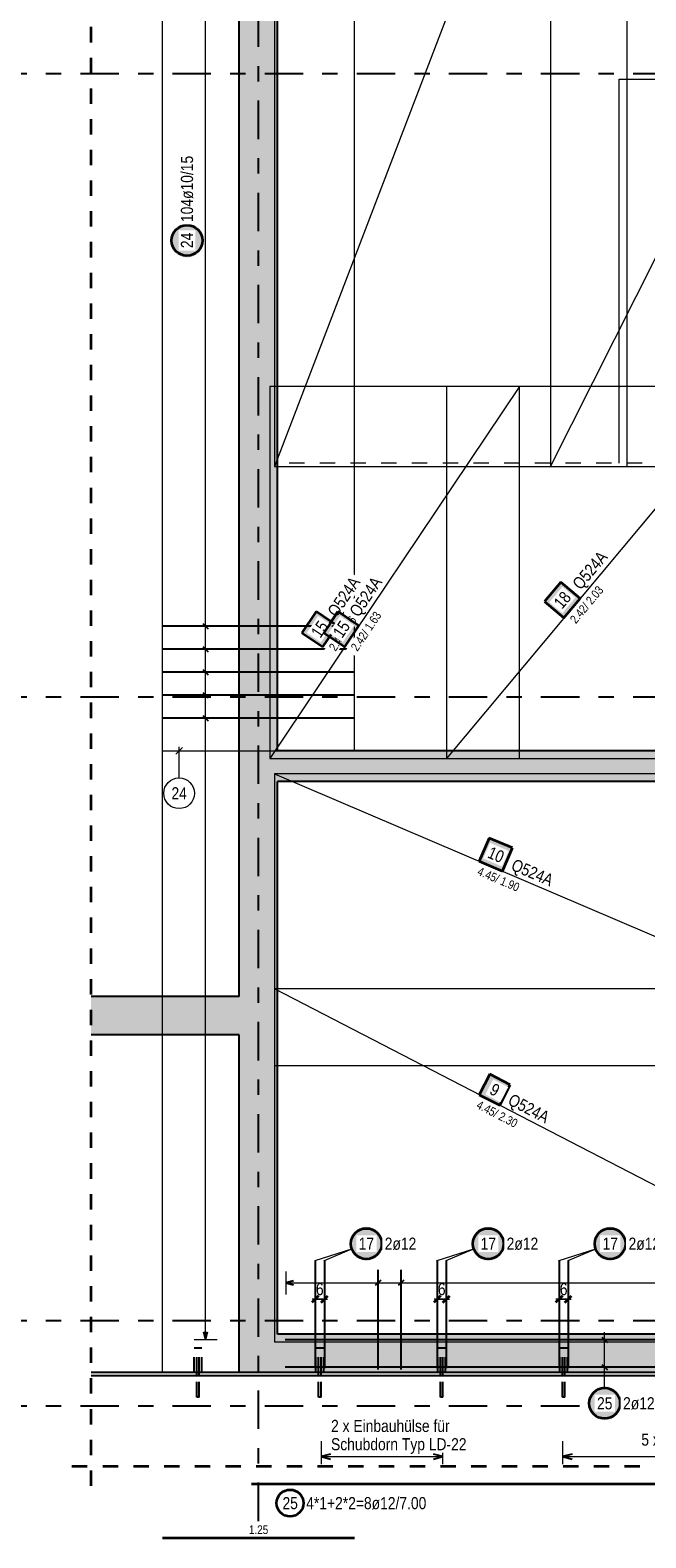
# Model space of a CAD drawing. Header units: millimetres. Extents: x -7.9 to 38.5, y -8.4 to 24.5.
# Tile 3 of 37: x 2.4 to 6.4, y 0.5 to 10.3. Entities that reach past the tile are written whole.
import ezdxf

# ---------------------------------------------------------------- set-up
doc = ezdxf.new("R2010")
doc.units = ezdxf.units.MM
doc.linetypes.add('DASHDOTX2', pattern=[2, 1, -0.5, 0, -0.5])
doc.linetypes.add('HIDDEN', pattern=[0.375, 0.25, -0.125])
for name, color, linetype, lineweight in [('Achsen', 7, 'Continuous', 20), ('Mattenbewehrung', 7, 'Continuous', 20), ('Schraffuren', 7, 'Continuous', 20), ('Stabstahl', 7, 'Continuous', 20)]:
    doc.layers.add(name, color=color, linetype=linetype, lineweight=lineweight)
doc.styles.add('Arial Narrow', font='ARIALN.TTF')
doc.dimstyles.new('Arch_Strakon_dimstyle', dxfattribs={"dimtxt": 7.875, "dimasz": 1, "dimexe": 1.25, "dimexo": 0.0625, "dimgap": 1, "dimtad": 0, "dimdec": 3, "dimzin": 12, "dimdsep": 46, "dimtxsty": 'Arial Narrow', "dimblk": 'Arrowhead_Tick', "dimsah": 1, "dimcen": 0, "dimse1": 1, "dimse2": 1, "dimclrd": 6, "dimclrt": 2, "dimazin": 0, "dimtfac": 1, "dimtdec": 4, "dimtmove": 0, "dimatfit": 3, "dimldrblk": 'NONE', "dimfxl": 1, "dimtvp": 1, "dimtolj": 1, "dimtzin": 0, "dimlwd": 13, "dimarcsym": 2})

# ---------------------------------------------------------------- blocks, each defined once
blk = doc.blocks.new('Arrowhead_Tick')
at = {"color": 0, "linetype": 'Continuous', "lineweight": -2}
for p, q in [((0, 10), (0, -5)), ((-1, 0), (0, 0)), ((5, 0), (0, 0))]:
    blk.add_line(p, q, dxfattribs=at)
at = {"color": 2, "linetype": 'Continuous', "lineweight": 35}
blk.add_line((2.21, 2.21), (-2.21, -2.21), dxfattribs=at)
blk = doc.blocks.new('*D12')
at = {"color": 6, "linetype": 'Continuous', "lineweight": 13}
for p, q in [((4.2795, 2.025), (4.2695, 2.025)), ((4.2895, 2.025), (4.3495, 2.025)), ((4.3595, 2.025), (4.3695, 2.025))]:
    blk.add_line(p, q, dxfattribs=at)
at = {"layer": 'Defpoints', "color": 0}
for p in [(4.2895, 2.2765), (4.3495, 2.2765), (4.3495, 2.025)]:
    blk.add_point(p, dxfattribs=at)
at = {"color": 6, "lineweight": 13, "xscale": 0.01, "yscale": 0.01, "zscale": 0.01}
blk.add_blockref('Arrowhead_Tick', (4.2895, 2.025), dxfattribs=at)
at = {"color": 6, "lineweight": 13, "xscale": 0.01, "yscale": 0.01, "zscale": 0.01, "rotation": 180}
blk.add_blockref('Arrowhead_Tick', (4.3495, 2.025), dxfattribs=at)
at = {"color": 2, "lineweight": -2, "insert": (4.3195, 2.0902), "char_height": 0.07875, "attachment_point": 5, "style": 'Arial Narrow'}
blk.add_mtext('\\A1;6', dxfattribs=at)
blk = doc.blocks.new('_None')
blk = doc.blocks.new('*D20')
at = {"color": 6, "linetype": 'Continuous', "lineweight": 13}
for p, q in [((5.0737, 2.025), (5.0637, 2.025)), ((5.0837, 2.025), (5.1437, 2.025)), ((5.1537, 2.025), (5.1637, 2.025))]:
    blk.add_line(p, q, dxfattribs=at)
at = {"layer": 'Defpoints', "color": 0}
for p in [(5.0837, 2.2765), (5.1437, 2.2765), (5.1437, 2.025)]:
    blk.add_point(p, dxfattribs=at)
at = {"color": 6, "lineweight": 13, "xscale": 0.01, "yscale": 0.01, "zscale": 0.01}
blk.add_blockref('Arrowhead_Tick', (5.0837, 2.025), dxfattribs=at)
at = {"color": 6, "lineweight": 13, "xscale": 0.01, "yscale": 0.01, "zscale": 0.01, "rotation": 180}
blk.add_blockref('Arrowhead_Tick', (5.1437, 2.025), dxfattribs=at)
at = {"color": 2, "lineweight": 35, "insert": (5.1137, 2.0902), "char_height": 0.07875, "attachment_point": 5, "style": 'Arial Narrow'}
blk.add_mtext('\\A1;6', dxfattribs=at)
blk = doc.blocks.new('*D21')
at = {"color": 6, "linetype": 'Continuous', "lineweight": 13}
for p, q in [((5.8679, 2.025), (5.8579, 2.025)), ((5.8779, 2.025), (5.9379, 2.025)), ((5.9479, 2.025), (5.9579, 2.025))]:
    blk.add_line(p, q, dxfattribs=at)
at = {"layer": 'Defpoints', "color": 0}
for p in [(5.8779, 2.2765), (5.9379, 2.2765), (5.9379, 2.025)]:
    blk.add_point(p, dxfattribs=at)
at = {"color": 6, "lineweight": 13, "xscale": 0.01, "yscale": 0.01, "zscale": 0.01}
blk.add_blockref('Arrowhead_Tick', (5.8779, 2.025), dxfattribs=at)
at = {"color": 6, "lineweight": 13, "xscale": 0.01, "yscale": 0.01, "zscale": 0.01, "rotation": 180}
blk.add_blockref('Arrowhead_Tick', (5.9379, 2.025), dxfattribs=at)
at = {"color": 2, "lineweight": 35, "insert": (5.9079, 2.0902), "char_height": 0.07875, "attachment_point": 5, "style": 'Arial Narrow'}
blk.add_mtext('\\A1;6', dxfattribs=at)

msp = doc.modelspace()

# ---------------------------------------------------------------- hatches: boundary and pattern name
at = {"lineweight": 25, "true_color": 0xffffff}
for points in [[(3.564255, 8.919491), (3.564188, 8.92333), (3.563987, 8.927164), (3.563652, 8.930989), (3.563184, 8.9348), (3.562583, 8.938592), (3.561851, 8.942361), (3.560987, 8.946102), (3.559993, 8.949811), (3.558871, 8.953483), (3.557621, 8.957113), (3.556245, 8.960697), (3.554745, 8.964232), (3.553122, 8.967712), (3.551379, 8.971133), (3.549517, 8.974491), (3.54754, 8.977782), (3.545449, 8.981002), (3.543246, 8.984147), (3.540936, 8.987213), (3.53852, 8.990197), (3.536001, 8.993095), (3.533382, 8.995903), (3.530667, 8.998618), (3.527859, 9.001237), (3.524961, 9.003756), (3.521977, 9.006172), (3.518911, 9.008483), (3.515766, 9.010685), (3.512546, 9.012776), (3.509255, 9.014754), (3.505896, 9.016615), (3.502475, 9.018358), (3.498996, 9.019981), (3.495461, 9.021481), (3.491877, 9.022857), (3.488246, 9.024107), (3.484575, 9.02523), (3.480866, 9.026223), (3.477125, 9.027087), (3.473356, 9.02782), (3.469564, 9.02842), (3.465753, 9.028888), (3.461928, 9.029223), (3.458094, 9.029424), (3.454255, 9.029491), (3.450416, 9.029424), (3.446581, 9.029223), (3.442756, 9.028888), (3.438946, 9.02842), (3.435153, 9.02782), (3.431384, 9.027087), (3.427643, 9.026223), (3.423935, 9.02523), (3.420263, 9.024107), (3.416632, 9.022857), (3.413048, 9.021481), (3.409514, 9.019981), (3.406034, 9.018358), (3.402613, 9.016615), (3.399255, 9.014754), (3.395964, 9.012776), (3.392743, 9.010685), (3.389598, 9.008483), (3.386532, 9.006172), (3.383548, 9.003756), (3.38065, 9.001237), (3.377842, 8.998618), (3.375127, 8.995903), (3.372509, 8.993095), (3.36999, 8.990197), (3.367573, 8.987213), (3.365263, 8.984147), (3.36306, 8.981002), (3.360969, 8.977782), (3.358992, 8.974491), (3.35713, 8.971133), (3.355387, 8.967712), (3.353765, 8.964232), (3.352264, 8.960697), (3.350888, 8.957113), (3.349638, 8.953483), (3.348516, 8.949811), (3.347522, 8.946102), (3.346658, 8.942361), (3.345926, 8.938592), (3.345325, 8.9348), (3.344857, 8.930989), (3.344523, 8.927164), (3.344322, 8.92333), (3.344255, 8.919491), (3.344322, 8.915652), (3.344523, 8.911818), (3.344857, 8.907993), (3.345325, 8.904182), (3.345926, 8.900389), (3.346658, 8.89662), (3.347522, 8.892879), (3.348516, 8.889171), (3.349638, 8.885499), (3.350888, 8.881869), (3.352264, 8.878284), (3.353765, 8.87475), (3.355387, 8.87127), (3.35713, 8.867849), (3.358992, 8.864491), (3.360969, 8.8612), (3.36306, 8.85798), (3.365263, 8.854834), (3.367573, 8.851768), (3.36999, 8.848784), (3.372509, 8.845886), (3.375127, 8.843078), (3.377842, 8.840363), (3.38065, 8.837745), (3.383548, 8.835226), (3.386532, 8.83281), (3.389598, 8.830499), (3.392743, 8.828297), (3.395964, 8.826205), (3.399255, 8.824228), (3.402613, 8.822366), (3.406034, 8.820623), (3.409514, 8.819001), (3.413048, 8.817501), (3.416632, 8.816125), (3.420263, 8.814875), (3.423935, 8.813752), (3.427643, 8.812758), (3.431384, 8.811894), (3.435153, 8.811162), (3.438946, 8.810561), (3.442756, 8.810093), (3.446581, 8.809759), (3.450416, 8.809558), (3.454255, 8.809491), (3.458094, 8.809558), (3.461928, 8.809759), (3.465753, 8.810093), (3.469564, 8.810561), (3.473356, 8.811162), (3.477125, 8.811894), (3.480866, 8.812758), (3.484575, 8.813752), (3.488246, 8.814875), (3.491877, 8.816125), (3.495461, 8.817501), (3.498996, 8.819001), (3.502475, 8.820623), (3.505896, 8.822366), (3.509255, 8.824228), (3.512546, 8.826205), (3.515766, 8.828297), (3.518911, 8.830499), (3.521977, 8.83281), (3.524961, 8.835226), (3.527859, 8.837745), (3.530667, 8.840363), (3.533382, 8.843078), (3.536001, 8.845886), (3.53852, 8.848784), (3.540936, 8.851768), (3.543246, 8.854834), (3.545449, 8.85798), (3.54754, 8.8612), (3.549517, 8.864491), (3.551379, 8.867849), (3.553122, 8.87127), (3.554745, 8.87475), (3.556245, 8.878284), (3.557621, 8.881869), (3.558871, 8.885499), (3.559993, 8.889171), (3.560987, 8.892879), (3.561851, 8.89662), (3.562583, 8.900389), (3.563184, 8.904182), (3.563652, 8.907993), (3.563987, 8.911818)], [(6.285, 1.347046), (6.284933, 1.350885), (6.284732, 1.354719), (6.284397, 1.358544), (6.283929, 1.362355), (6.283329, 1.366147), (6.282596, 1.369916), (6.281733, 1.373657), (6.280739, 1.377366), (6.279616, 1.381038), (6.278366, 1.384668), (6.27699, 1.388253), (6.27549, 1.391787), (6.273867, 1.395267), (6.272124, 1.398688), (6.270263, 1.402046), (6.268285, 1.405337), (6.266194, 1.408557), (6.263992, 1.411702), (6.261681, 1.414769), (6.259265, 1.417752), (6.256746, 1.42065), (6.254127, 1.423458), (6.251412, 1.426173), (6.248604, 1.428792), (6.245707, 1.431311), (6.242723, 1.433727), (6.239656, 1.436038), (6.236511, 1.43824), (6.233291, 1.440331), (6.23, 1.442309), (6.226642, 1.44417), (6.223221, 1.445913), (6.219741, 1.447536), (6.216207, 1.449036), (6.212622, 1.450412), (6.208992, 1.451662), (6.20532, 1.452785), (6.201611, 1.453778), (6.19787, 1.454642), (6.194101, 1.455375), (6.190309, 1.455975), (6.186498, 1.456443), (6.182673, 1.456778), (6.178839, 1.456979), (6.175, 1.457046), (6.171161, 1.456979), (6.167327, 1.456778), (6.163502, 1.456443), (6.159691, 1.455975), (6.155899, 1.455375), (6.15213, 1.454642), (6.148389, 1.453778), (6.14468, 1.452785), (6.141008, 1.451662), (6.137378, 1.450412), (6.133793, 1.449036), (6.130259, 1.447536), (6.126779, 1.445913), (6.123358, 1.44417), (6.12, 1.442309), (6.116709, 1.440331), (6.113489, 1.43824), (6.110344, 1.436038), (6.107277, 1.433727), (6.104293, 1.431311), (6.101396, 1.428792), (6.098588, 1.426173), (6.095873, 1.423458), (6.093254, 1.42065), (6.090735, 1.417752), (6.088319, 1.414769), (6.086008, 1.411702), (6.083806, 1.408557), (6.081715, 1.405337), (6.079737, 1.402046), (6.077876, 1.398688), (6.076133, 1.395267), (6.07451, 1.391787), (6.07301, 1.388253), (6.071634, 1.384668), (6.070384, 1.381038), (6.069261, 1.377366), (6.068267, 1.373657), (6.067404, 1.369916), (6.066671, 1.366147), (6.066071, 1.362355), (6.065603, 1.358544), (6.065268, 1.354719), (6.065067, 1.350885), (6.065, 1.347046), (6.065067, 1.343207), (6.065268, 1.339373), (6.065603, 1.335548), (6.066071, 1.331737), (6.066671, 1.327945), (6.067404, 1.324176), (6.068267, 1.320434), (6.069261, 1.316726), (6.070384, 1.313054), (6.071634, 1.309424), (6.07301, 1.305839), (6.07451, 1.302305), (6.076133, 1.298825), (6.077876, 1.295404), (6.079737, 1.292046), (6.081715, 1.288755), (6.083806, 1.285535), (6.086008, 1.282389), (6.088319, 1.279323), (6.090735, 1.276339), (6.093254, 1.273441), (6.095873, 1.270633), (6.098588, 1.267918), (6.101396, 1.2653), (6.104293, 1.262781), (6.107277, 1.260365), (6.110344, 1.258054), (6.113489, 1.255852), (6.116709, 1.253761), (6.12, 1.251783), (6.123358, 1.249922), (6.126779, 1.248178), (6.130259, 1.246556), (6.133793, 1.245056), (6.137378, 1.24368), (6.141008, 1.24243), (6.14468, 1.241307), (6.148389, 1.240313), (6.15213, 1.23945), (6.155899, 1.238717), (6.159691, 1.238116), (6.163502, 1.237648), (6.167327, 1.237314), (6.171161, 1.237113), (6.175, 1.237046), (6.178839, 1.237113), (6.182673, 1.237314), (6.186498, 1.237648), (6.190309, 1.238116), (6.194101, 1.238717), (6.19787, 1.23945), (6.201611, 1.240313), (6.20532, 1.241307), (6.208992, 1.24243), (6.212622, 1.24368), (6.216207, 1.245056), (6.219741, 1.246556), (6.223221, 1.248178), (6.226642, 1.249922), (6.23, 1.251783), (6.233291, 1.253761), (6.236511, 1.255852), (6.239656, 1.258054), (6.242723, 1.260365), (6.245707, 1.262781), (6.248604, 1.2653), (6.251412, 1.267918), (6.254127, 1.270633), (6.256746, 1.273441), (6.259265, 1.276339), (6.261681, 1.279323), (6.263992, 1.282389), (6.266194, 1.285535), (6.268285, 1.288755), (6.270263, 1.292046), (6.272124, 1.295404), (6.273867, 1.298825), (6.27549, 1.302305), (6.27699, 1.305839), (6.278366, 1.309424), (6.279616, 1.313054), (6.280739, 1.316726), (6.281733, 1.320434), (6.282596, 1.324176), (6.283329, 1.327945), (6.283929, 1.331737), (6.284397, 1.335548), (6.284732, 1.339373)]]:
    msp.add_hatch(color=7, dxfattribs=at).paths.add_polyline_path(points)
at = {"lineweight": 18, "true_color": 0xffffff}
for points in [[(5.889048, 6.694065), (5.783228, 6.567466), (5.909827, 6.461646), (6.015647, 6.588245)], [(4.294808, 6.50228), (4.202894, 6.365252), (4.339923, 6.273338), (4.431837, 6.410366)], [(5.56057, 3.420833), (5.427348, 3.489767), (5.358414, 3.356545), (5.491636, 3.287611)]]:
    msp.add_hatch(color=7, dxfattribs=at).paths.add_polyline_path(points)
at = {"lineweight": 35, "true_color": 0xffffff}
msp.add_hatch(color=7, dxfattribs=at).paths.add_polyline_path([(5.574988, 4.963418), (5.423267, 5.028271), (5.358414, 4.87655), (5.510135, 4.811697)])
at = {"layer": 'Schraffuren', "lineweight": 13, "true_color": 0xd7ffd7}
for points in [[(4.04492, 17.706544), (4.04492, 1.546548), (3.79492, 1.546548), (3.79492, 17.706548)], [(4.04492, 5.59655), (13.14992, 5.59655), (12.94992, 5.39655), (4.04492, 5.39655)], [(3.794914, 3.746544), (2.829734, 3.746544), (2.829734, 3.996544), (3.794914, 3.996544)], [(16.650096, 1.796548), (16.900096, 1.546548), (4.04492, 1.546548), (4.04492, 1.796548)]]:
    msp.add_hatch(color=254, dxfattribs=at).paths.add_polyline_path(points)
at = {"layer": 'Stabstahl', "lineweight": 25, "true_color": 0xffffff}
for points in [[(4.732455, 2.386352), (4.732388, 2.390191), (4.732187, 2.394025), (4.731853, 2.39785), (4.731385, 2.401661), (4.730784, 2.405453), (4.730052, 2.409222), (4.729188, 2.412963), (4.728194, 2.416672), (4.727072, 2.420344), (4.725822, 2.423974), (4.724446, 2.427558), (4.722945, 2.431093), (4.721323, 2.434573), (4.71958, 2.437994), (4.717718, 2.441352), (4.715741, 2.444643), (4.71365, 2.447863), (4.711447, 2.451008), (4.709137, 2.454075), (4.70672, 2.457058), (4.704201, 2.459956), (4.701583, 2.462764), (4.698868, 2.465479), (4.69606, 2.468098), (4.693162, 2.470617), (4.690178, 2.473033), (4.687112, 2.475344), (4.683967, 2.477546), (4.680747, 2.479637), (4.677455, 2.481615), (4.674097, 2.483476), (4.670676, 2.485219), (4.667196, 2.486842), (4.663662, 2.488342), (4.660078, 2.489718), (4.656447, 2.490968), (4.652776, 2.492091), (4.649067, 2.493084), (4.645326, 2.493948), (4.641557, 2.494681), (4.637764, 2.495281), (4.633954, 2.495749), (4.630129, 2.496084), (4.626294, 2.496285), (4.622455, 2.496352), (4.618616, 2.496285), (4.614782, 2.496084), (4.610957, 2.495749), (4.607146, 2.495281), (4.603354, 2.494681), (4.599585, 2.493948), (4.595844, 2.493084), (4.592135, 2.492091), (4.588464, 2.490968), (4.584833, 2.489718), (4.581249, 2.488342), (4.577714, 2.486842), (4.574235, 2.485219), (4.570814, 2.483476), (4.567455, 2.481615), (4.564164, 2.479637), (4.560944, 2.477546), (4.557799, 2.475344), (4.554733, 2.473033), (4.551749, 2.470617), (4.548851, 2.468098), (4.546043, 2.465479), (4.543328, 2.462764), (4.540709, 2.459956), (4.538191, 2.457058), (4.535774, 2.454075), (4.533464, 2.451008), (4.531261, 2.447863), (4.52917, 2.444643), (4.527193, 2.441352), (4.525331, 2.437994), (4.523588, 2.434573), (4.521965, 2.431093), (4.520465, 2.427558), (4.519089, 2.423974), (4.517839, 2.420344), (4.516717, 2.416672), (4.515723, 2.412963), (4.514859, 2.409222), (4.514127, 2.405453), (4.513526, 2.401661), (4.513058, 2.39785), (4.512723, 2.394025), (4.512522, 2.390191), (4.512455, 2.386352), (4.512522, 2.382513), (4.512723, 2.378679), (4.513058, 2.374854), (4.513526, 2.371043), (4.514127, 2.36725), (4.514859, 2.363481), (4.515723, 2.35974), (4.516717, 2.356032), (4.517839, 2.35236), (4.519089, 2.34873), (4.520465, 2.345145), (4.521965, 2.341611), (4.523588, 2.338131), (4.525331, 2.33471), (4.527193, 2.331352), (4.52917, 2.328061), (4.531261, 2.324841), (4.533464, 2.321695), (4.535774, 2.318629), (4.538191, 2.315645), (4.540709, 2.312747), (4.543328, 2.309939), (4.546043, 2.307224), (4.548851, 2.304606), (4.551749, 2.302087), (4.554733, 2.299671), (4.557799, 2.29736), (4.560944, 2.295158), (4.564164, 2.293066), (4.567455, 2.291089), (4.570814, 2.289228), (4.574235, 2.287484), (4.577714, 2.285862), (4.581249, 2.284362), (4.584833, 2.282986), (4.588464, 2.281736), (4.592135, 2.280613), (4.595844, 2.279619), (4.599585, 2.278756), (4.603354, 2.278023), (4.607146, 2.277422), (4.610957, 2.276954), (4.614782, 2.27662), (4.618616, 2.276419), (4.622455, 2.276352), (4.626294, 2.276419), (4.630129, 2.27662), (4.633954, 2.276954), (4.637764, 2.277422), (4.641557, 2.278023), (4.645326, 2.278756), (4.649067, 2.279619), (4.652776, 2.280613), (4.656447, 2.281736), (4.660078, 2.282986), (4.663662, 2.284362), (4.667196, 2.285862), (4.670676, 2.287484), (4.674097, 2.289228), (4.677455, 2.291089), (4.680747, 2.293066), (4.683967, 2.295158), (4.687112, 2.29736), (4.690178, 2.299671), (4.693162, 2.302087), (4.69606, 2.304606), (4.698868, 2.307224), (4.701583, 2.309939), (4.704201, 2.312747), (4.70672, 2.315645), (4.709137, 2.318629), (4.711447, 2.321695), (4.71365, 2.324841), (4.715741, 2.328061), (4.717718, 2.331352), (4.71958, 2.33471), (4.721323, 2.338131), (4.722945, 2.341611), (4.724446, 2.345145), (4.725822, 2.34873), (4.727072, 2.35236), (4.728194, 2.356032), (4.729188, 2.35974), (4.730052, 2.363481), (4.730784, 2.36725), (4.731385, 2.371043), (4.731853, 2.374854), (4.732187, 2.378679)], [(5.526622, 2.386352), (5.526555, 2.390191), (5.526354, 2.394025), (5.526019, 2.39785), (5.525552, 2.401661), (5.524951, 2.405453), (5.524218, 2.409222), (5.523355, 2.412963), (5.522361, 2.416672), (5.521238, 2.420344), (5.519988, 2.423974), (5.518612, 2.427558), (5.517112, 2.431093), (5.515489, 2.434573), (5.513746, 2.437994), (5.511885, 2.441352), (5.509907, 2.444643), (5.507816, 2.447863), (5.505614, 2.451008), (5.503303, 2.454075), (5.500887, 2.457058), (5.498368, 2.459956), (5.495749, 2.462764), (5.493034, 2.465479), (5.490226, 2.468098), (5.487329, 2.470617), (5.484345, 2.473033), (5.481278, 2.475344), (5.478133, 2.477546), (5.474913, 2.479637), (5.471622, 2.481615), (5.468264, 2.483476), (5.464843, 2.485219), (5.461363, 2.486842), (5.457829, 2.488342), (5.454244, 2.489718), (5.450614, 2.490968), (5.446942, 2.492091), (5.443233, 2.493084), (5.439492, 2.493948), (5.435723, 2.494681), (5.431931, 2.495281), (5.42812, 2.495749), (5.424295, 2.496084), (5.420461, 2.496285), (5.416622, 2.496352), (5.412783, 2.496285), (5.408949, 2.496084), (5.405124, 2.495749), (5.401313, 2.495281), (5.397521, 2.494681), (5.393752, 2.493948), (5.390011, 2.493084), (5.386302, 2.492091), (5.38263, 2.490968), (5.379, 2.489718), (5.375415, 2.488342), (5.371881, 2.486842), (5.368401, 2.485219), (5.36498, 2.483476), (5.361622, 2.481615), (5.358331, 2.479637), (5.355111, 2.477546), (5.351966, 2.475344), (5.348899, 2.473033), (5.345915, 2.470617), (5.343018, 2.468098), (5.34021, 2.465479), (5.337495, 2.462764), (5.334876, 2.459956), (5.332357, 2.457058), (5.329941, 2.454075), (5.32763, 2.451008), (5.325428, 2.447863), (5.323337, 2.444643), (5.321359, 2.441352), (5.319498, 2.437994), (5.317755, 2.434573), (5.316132, 2.431093), (5.314632, 2.427558), (5.313256, 2.423974), (5.312006, 2.420344), (5.310883, 2.416672), (5.30989, 2.412963), (5.309026, 2.409222), (5.308293, 2.405453), (5.307693, 2.401661), (5.307225, 2.39785), (5.30689, 2.394025), (5.306689, 2.390191), (5.306622, 2.386352), (5.306689, 2.382513), (5.30689, 2.378679), (5.307225, 2.374854), (5.307693, 2.371043), (5.308293, 2.36725), (5.309026, 2.363481), (5.30989, 2.35974), (5.310883, 2.356032), (5.312006, 2.35236), (5.313256, 2.34873), (5.314632, 2.345145), (5.316132, 2.341611), (5.317755, 2.338131), (5.319498, 2.33471), (5.321359, 2.331352), (5.323337, 2.328061), (5.325428, 2.324841), (5.32763, 2.321695), (5.329941, 2.318629), (5.332357, 2.315645), (5.334876, 2.312747), (5.337495, 2.309939), (5.34021, 2.307224), (5.343018, 2.304606), (5.345915, 2.302087), (5.348899, 2.299671), (5.351966, 2.29736), (5.355111, 2.295158), (5.358331, 2.293066), (5.361622, 2.291089), (5.36498, 2.289228), (5.368401, 2.287484), (5.371881, 2.285862), (5.375415, 2.284362), (5.379, 2.282986), (5.38263, 2.281736), (5.386302, 2.280613), (5.390011, 2.279619), (5.393752, 2.278756), (5.397521, 2.278023), (5.401313, 2.277422), (5.405124, 2.276954), (5.408949, 2.27662), (5.412783, 2.276419), (5.416622, 2.276352), (5.420461, 2.276419), (5.424295, 2.27662), (5.42812, 2.276954), (5.431931, 2.277422), (5.435723, 2.278023), (5.439492, 2.278756), (5.443233, 2.279619), (5.446942, 2.280613), (5.450614, 2.281736), (5.454244, 2.282986), (5.457829, 2.284362), (5.461363, 2.285862), (5.464843, 2.287484), (5.468264, 2.289228), (5.471622, 2.291089), (5.474913, 2.293066), (5.478133, 2.295158), (5.481278, 2.29736), (5.484345, 2.299671), (5.487329, 2.302087), (5.490226, 2.304606), (5.493034, 2.307224), (5.495749, 2.309939), (5.498368, 2.312747), (5.500887, 2.315645), (5.503303, 2.318629), (5.505614, 2.321695), (5.507816, 2.324841), (5.509907, 2.328061), (5.511885, 2.331352), (5.513746, 2.33471), (5.515489, 2.338131), (5.517112, 2.341611), (5.518612, 2.345145), (5.519988, 2.34873), (5.521238, 2.35236), (5.522361, 2.356032), (5.523355, 2.35974), (5.524218, 2.363481), (5.524951, 2.36725), (5.525552, 2.371043), (5.526019, 2.374854), (5.526354, 2.378679)], [(6.320789, 2.386352), (6.320722, 2.390191), (6.320521, 2.394025), (6.320186, 2.39785), (6.319718, 2.401661), (6.319118, 2.405453), (6.318385, 2.409222), (6.317521, 2.412963), (6.316528, 2.416672), (6.315405, 2.420344), (6.314155, 2.423974), (6.312779, 2.427558), (6.311279, 2.431093), (6.309656, 2.434573), (6.307913, 2.437994), (6.306052, 2.441352), (6.304074, 2.444643), (6.301983, 2.447863), (6.299781, 2.451008), (6.29747, 2.454075), (6.295054, 2.457058), (6.292535, 2.459956), (6.289916, 2.462764), (6.287201, 2.465479), (6.284393, 2.468098), (6.281495, 2.470617), (6.278511, 2.473033), (6.275445, 2.475344), (6.2723, 2.477546), (6.26908, 2.479637), (6.265789, 2.481615), (6.262431, 2.483476), (6.25901, 2.485219), (6.25553, 2.486842), (6.251995, 2.488342), (6.248411, 2.489718), (6.244781, 2.490968), (6.241109, 2.492091), (6.2374, 2.493084), (6.233659, 2.493948), (6.22989, 2.494681), (6.226098, 2.495281), (6.222287, 2.495749), (6.218462, 2.496084), (6.214628, 2.496285), (6.210789, 2.496352), (6.20695, 2.496285), (6.203116, 2.496084), (6.199291, 2.495749), (6.19548, 2.495281), (6.191687, 2.494681), (6.187918, 2.493948), (6.184177, 2.493084), (6.180469, 2.492091), (6.176797, 2.490968), (6.173167, 2.489718), (6.169582, 2.488342), (6.166048, 2.486842), (6.162568, 2.485219), (6.159147, 2.483476), (6.155789, 2.481615), (6.152498, 2.479637), (6.149278, 2.477546), (6.146132, 2.475344), (6.143066, 2.473033), (6.140082, 2.470617), (6.137184, 2.468098), (6.134376, 2.465479), (6.131661, 2.462764), (6.129043, 2.459956), (6.126524, 2.457058), (6.124108, 2.454075), (6.121797, 2.451008), (6.119595, 2.447863), (6.117503, 2.444643), (6.115526, 2.441352), (6.113664, 2.437994), (6.111921, 2.434573), (6.110299, 2.431093), (6.108799, 2.427558), (6.107423, 2.423974), (6.106173, 2.420344), (6.10505, 2.416672), (6.104056, 2.412963), (6.103192, 2.409222), (6.10246, 2.405453), (6.101859, 2.401661), (6.101391, 2.39785), (6.101057, 2.394025), (6.100856, 2.390191), (6.100789, 2.386352), (6.100856, 2.382513), (6.101057, 2.378679), (6.101391, 2.374854), (6.101859, 2.371043), (6.10246, 2.36725), (6.103192, 2.363481), (6.104056, 2.35974), (6.10505, 2.356032), (6.106173, 2.35236), (6.107423, 2.34873), (6.108799, 2.345145), (6.110299, 2.341611), (6.111921, 2.338131), (6.113664, 2.33471), (6.115526, 2.331352), (6.117503, 2.328061), (6.119595, 2.324841), (6.121797, 2.321695), (6.124108, 2.318629), (6.126524, 2.315645), (6.129043, 2.312747), (6.131661, 2.309939), (6.134376, 2.307224), (6.137184, 2.304606), (6.140082, 2.302087), (6.143066, 2.299671), (6.146132, 2.29736), (6.149278, 2.295158), (6.152498, 2.293066), (6.155789, 2.291089), (6.159147, 2.289228), (6.162568, 2.287484), (6.166048, 2.285862), (6.169582, 2.284362), (6.173167, 2.282986), (6.176797, 2.281736), (6.180469, 2.280613), (6.184177, 2.279619), (6.187918, 2.278756), (6.191687, 2.278023), (6.19548, 2.277422), (6.199291, 2.276954), (6.203116, 2.27662), (6.20695, 2.276419), (6.210789, 2.276352), (6.214628, 2.276419), (6.218462, 2.27662), (6.222287, 2.276954), (6.226098, 2.277422), (6.22989, 2.278023), (6.233659, 2.278756), (6.2374, 2.279619), (6.241109, 2.280613), (6.244781, 2.281736), (6.248411, 2.282986), (6.251995, 2.284362), (6.25553, 2.285862), (6.25901, 2.287484), (6.262431, 2.289228), (6.265789, 2.291089), (6.26908, 2.293066), (6.2723, 2.295158), (6.275445, 2.29736), (6.278511, 2.299671), (6.281495, 2.302087), (6.284393, 2.304606), (6.287201, 2.307224), (6.289916, 2.309939), (6.292535, 2.312747), (6.295054, 2.315645), (6.29747, 2.318629), (6.299781, 2.321695), (6.301983, 2.324841), (6.304074, 2.328061), (6.306052, 2.331352), (6.307913, 2.33471), (6.309656, 2.338131), (6.311279, 2.341611), (6.312779, 2.345145), (6.314155, 2.34873), (6.315405, 2.35236), (6.316528, 2.356032), (6.317521, 2.35974), (6.318385, 2.363481), (6.319118, 2.36725), (6.319718, 2.371043), (6.320186, 2.374854), (6.320521, 2.378679)]]:
    msp.add_hatch(color=7, dxfattribs=at).paths.add_polyline_path(points)

# ---------------------------------------------------------------- linework, layer by layer
at = {"color": 2, "linetype": 'HIDDEN', "lineweight": 35, "ltscale": 0.25}
for p, q in [((2.829734, 0.809729), (2.829734, 19.141548)), ((9.404977, 0.934729), (2.704734, 0.934729))]:
    msp.add_line(p, q, dxfattribs=at)
at = {"color": 9, "linetype": 'Continuous', "lineweight": 0}
for p, q in [((3.294914, 1.546544), (3.294914, 17.706544)), ((4.54492, 5.59655), (4.54492, 17.456544)), ((6.269969, 7.469176), (6.269969, 9.969176)), ((6.269969, 9.969176), (10.769969, 9.969176)), ((3.29492, 5.596542), (4.54492, 5.59655)), ((3.424936, 5.61864), (3.380742, 5.574445)), ((3.40284, 5.41959), (3.402839, 5.621542))]:
    msp.add_line(p, q, dxfattribs=at)
at = {"color": 5, "linetype": 'Continuous', "lineweight": 18}
for p, q in [((3.575, 1.761548), (3.575, 17.201534)), ((3.5, 6.408534), (3.65, 6.408534)), ((3.5, 6.258631), (3.65, 6.258631)), ((3.5, 6.108728), (3.65, 6.108728)), ((3.5, 5.958825), (3.65, 5.958825)), ((3.5, 5.808923), (3.65, 5.808923)), ((4.09892, 2.20613), (4.09892, 2.05613)), ((4.69872, 2.20613), (4.69872, 2.05613)), ((4.84867, 2.20613), (4.84867, 2.05613)), ((4.09892, 2.13113), (13.095914, 2.13113)), ((6.175, 1.532529), (6.175, 1.810544)), ((3.5, 1.761548), (3.65, 1.761548)), ((6.1, 1.760544), (6.25, 1.760544)), ((6.1, 1.582529), (6.25, 1.582529)), ((6.175, 1.447046), (6.175, 1.532529))]:
    msp.add_line(p, q, dxfattribs=at)
at = {"color": 7, "linetype": 'Continuous', "lineweight": 18}
for p, q in [((4.024914, 13.446554), (4.024914, 7.446554)), ((6.321332, 13.446554), (4.024914, 7.446554)), ((6.321332, 7.446554), (6.321332, 13.446554)), ((5.821333, 12.013545), (5.821333, 7.446556)), ((5.821333, 7.446556), (8.121332, 12.013545)), ((5.619935, 7.969176), (3.994922, 7.969176)), ((3.994922, 7.969176), (3.994922, 5.54655)), ((5.619937, 7.969176), (3.994924, 7.969176)), ((3.994924, 7.969176), (3.994924, 5.54655)), ((5.619937, 7.969176), (3.994924, 5.54655)), ((7.169923, 7.969169), (5.14492, 7.969169)), ((5.14492, 7.969169), (5.14492, 5.546547)), ((7.169923, 7.969169), (5.14492, 5.546547)), ((5.619903, 5.54655), (5.619935, 7.969176)), ((5.619904, 5.54655), (5.619937, 7.969176)), ((4.024914, 7.446554), (6.321332, 7.446554)), ((5.821333, 7.446556), (8.121332, 7.446556)), ((6.321332, 7.446554), (6.321332, 7.446554)), ((3.994922, 5.54655), (5.619903, 5.54655)), ((3.994922, 5.54655), (3.994922, 5.54655)), ((3.994924, 5.54655), (5.619904, 5.54655)), ((3.994924, 5.54655), (3.994924, 5.54655)), ((5.14492, 5.546547), (7.16989, 5.546548)), ((5.14492, 5.546547), (5.14492, 5.546547)), ((8.4699, 5.446552), (4.02492, 5.446552)), ((4.02492, 5.446552), (4.02492, 3.546546)), ((4.02492, 5.446552), (8.4699, 3.546546)), ((4.02492, 4.046544), (4.02492, 1.746545)), ((8.4699, 4.046544), (4.02492, 4.046544)), ((4.02492, 4.046544), (4.02492, 4.046544)), ((8.4699, 1.746545), (4.02492, 4.046544)), ((4.02492, 3.546546), (8.4699, 3.546546)), ((4.02492, 1.746545), (8.4699, 1.746545))]:
    msp.add_line(p, q, dxfattribs=at)
at = {"color": 9, "linetype": 'HIDDEN', "lineweight": 0, "ltscale": 0.25}
msp.add_line((8.419926, 7.469176), (4.04492, 7.469176), dxfattribs=at)
at = {"color": 2, "linetype": 'Continuous', "lineweight": 35}
for p, q in [((5.889048, 6.694065), (5.783228, 6.567466)), ((6.015647, 6.588245), (5.889048, 6.694065)), ((5.909827, 6.461646), (6.015647, 6.588245)), ((4.294808, 6.50228), (4.202894, 6.365252)), ((4.431837, 6.410366), (4.294808, 6.50228)), ((5.783228, 6.567466), (5.909827, 6.461646)), ((4.339923, 6.273338), (4.431837, 6.410366)), ((4.202894, 6.365252), (4.339923, 6.273338)), ((5.423267, 5.028271), (5.358414, 4.87655)), ((5.574988, 4.963418), (5.423267, 5.028271)), ((5.510135, 4.811697), (5.574988, 4.963418)), ((5.358414, 4.87655), (5.510135, 4.811697)), ((5.427348, 3.489767), (5.358414, 3.356545)), ((5.56057, 3.420833), (5.427348, 3.489767)), ((5.358414, 3.356545), (5.491636, 3.287611)), ((5.491636, 3.287611), (5.56057, 3.420833)), ((10.874932, 0.821144), (3.874932, 0.82114)), ((3.29492, 0.470774), (4.54492, 0.470783))]:
    msp.add_line(p, q, dxfattribs=at)
at = {"color": 3, "linetype": 'Continuous', "lineweight": 25}
for p, q in [((4.544914, 6.408534), (3.294914, 6.408534)), ((3.557322, 6.426211), (3.592678, 6.390856)), ((4.544914, 6.258631), (3.294914, 6.258631)), ((3.557322, 6.276309), (3.592678, 6.240953)), ((4.544914, 6.108728), (3.294914, 6.108728)), ((3.557322, 6.126406), (3.592678, 6.091051)), ((4.544914, 5.958825), (3.294914, 5.958825)), ((3.557322, 5.976503), (3.592678, 5.941148)), ((4.544914, 5.808923), (3.294914, 5.808923)), ((3.557322, 5.8266), (3.592678, 5.791245)), ((4.69872, 1.566544), (4.69872, 2.216544)), ((4.84867, 1.566544), (4.84867, 2.216544)), ((4.14892, 2.144528), (4.09892, 2.13113)), ((4.09892, 2.13113), (4.14892, 2.117733)), ((4.716398, 2.148808), (4.681042, 2.113453)), ((4.866348, 2.148808), (4.830992, 2.113453)), ((3.561603, 1.811548), (3.575, 1.761548)), ((3.575, 1.761548), (3.588397, 1.811548)), ((6.157322, 1.778222), (6.192678, 1.742867)), ((11.094914, 1.760544), (4.094914, 1.760544)), ((11.094914, 1.582529), (4.094914, 1.582529)), ((6.157322, 1.600207), (6.192678, 1.564851)), ((3.79492, 1.546544), (2.829734, 1.546544)), ((9.279977, 1.526535), (2.829734, 1.526535)), ((3.517361, 1.526535), (3.517361, 1.546544)), ((3.533361, 1.526535), (3.533361, 1.546544)), ((4.311528, 1.526535), (4.311528, 1.546544)), ((4.327528, 1.526535), (4.327528, 1.546544)), ((5.105694, 1.526535), (5.105694, 1.546544)), ((5.121694, 1.526535), (5.121694, 1.546544)), ((5.899861, 1.526535), (5.899861, 1.546544)), ((5.915861, 1.526535), (5.915861, 1.546544)), ((4.390028, 1.016747), (4.327528, 1)), ((4.327528, 1), (4.390028, 0.983253)), ((5.121694, 1), (5.059194, 1.016747)), ((5.059194, 0.983253), (5.121694, 1)), ((5.96297, 1.016747), (5.90047, 1)), ((5.90047, 1), (5.96297, 0.983253))]:
    msp.add_line(p, q, dxfattribs=at)
at = {"color": 3, "linetype": 'HIDDEN', "lineweight": 25, "ltscale": 0.25}
for p, q in [((3.500512, 1.546548), (3.500512, 1.706548)), ((3.502415, 1.706548), (3.500512, 1.706548)), ((3.507835, 1.706548), (3.502415, 1.706548)), ((3.515945, 1.706548), (3.507835, 1.706548)), ((3.525512, 1.706548), (3.515945, 1.706548)), ((3.517361, 1.546544), (3.517361, 1.706548)), ((3.535079, 1.706548), (3.525512, 1.706548)), ((3.533361, 1.546544), (3.533361, 1.706548)), ((3.54319, 1.706548), (3.535079, 1.706548)), ((3.548609, 1.706548), (3.54319, 1.706548)), ((3.550512, 1.706548), (3.548609, 1.706548)), ((3.550512, 1.546548), (3.550512, 1.706548)), ((4.294679, 1.546548), (4.294679, 1.706548)), ((4.296582, 1.706548), (4.294679, 1.706548)), ((4.302001, 1.706548), (4.296582, 1.706548)), ((4.310112, 1.706548), (4.302001, 1.706548)), ((4.319679, 1.706548), (4.310112, 1.706548)), ((4.311528, 1.546544), (4.311528, 1.706548)), ((4.329246, 1.706548), (4.319679, 1.706548)), ((4.327528, 1.546544), (4.327528, 1.706548)), ((4.337357, 1.706548), (4.329246, 1.706548)), ((4.342776, 1.706548), (4.337357, 1.706548)), ((4.344679, 1.706548), (4.342776, 1.706548)), ((4.344679, 1.546548), (4.344679, 1.706548)), ((5.088846, 1.546548), (5.088846, 1.706548)), ((5.090749, 1.706548), (5.088846, 1.706548)), ((5.096168, 1.706548), (5.090749, 1.706548)), ((5.104279, 1.706548), (5.096168, 1.706548)), ((5.113846, 1.706548), (5.104279, 1.706548)), ((5.105694, 1.546544), (5.105694, 1.706548)), ((5.123413, 1.706548), (5.113846, 1.706548)), ((5.121694, 1.546544), (5.121694, 1.706548)), ((5.131523, 1.706548), (5.123413, 1.706548)), ((5.136943, 1.706548), (5.131523, 1.706548)), ((5.138846, 1.706548), (5.136943, 1.706548)), ((5.138846, 1.546548), (5.138846, 1.706548)), ((5.883012, 1.546548), (5.883012, 1.706548)), ((5.884915, 1.706548), (5.883012, 1.706548)), ((5.890335, 1.706548), (5.884915, 1.706548)), ((5.898445, 1.706548), (5.890335, 1.706548)), ((5.908012, 1.706548), (5.898445, 1.706548)), ((5.899861, 1.546544), (5.899861, 1.706548)), ((5.917579, 1.706548), (5.908012, 1.706548)), ((5.915861, 1.546544), (5.915861, 1.706548)), ((5.92569, 1.706548), (5.917579, 1.706548)), ((5.931109, 1.706548), (5.92569, 1.706548)), ((5.933012, 1.706548), (5.931109, 1.706548)), ((5.933012, 1.546548), (5.933012, 1.706548)), ((3.517361, 1.386548), (3.517361, 1.526535)), ((3.533361, 1.386548), (3.533361, 1.526535)), ((4.311528, 1.386548), (4.311528, 1.526535)), ((4.327528, 1.386548), (4.327528, 1.526535)), ((5.105694, 1.386548), (5.105694, 1.526535)), ((5.121694, 1.386548), (5.121694, 1.526535)), ((5.899861, 1.386548), (5.899861, 1.526535)), ((5.915861, 1.386548), (5.915861, 1.526535)), ((3.51797, 1.386548), (3.517361, 1.386548)), ((3.519704, 1.386548), (3.51797, 1.386548)), ((3.5223, 1.386548), (3.519704, 1.386548)), ((3.525361, 1.386548), (3.5223, 1.386548)), ((3.528423, 1.386548), (3.525361, 1.386548)), ((3.531018, 1.386548), (3.528423, 1.386548)), ((3.532752, 1.386548), (3.531018, 1.386548)), ((3.533361, 1.386548), (3.532752, 1.386548)), ((4.312137, 1.386548), (4.311528, 1.386548)), ((4.313871, 1.386548), (4.312137, 1.386548)), ((4.316466, 1.386548), (4.313871, 1.386548)), ((4.319528, 1.386548), (4.316466, 1.386548)), ((4.322589, 1.386548), (4.319528, 1.386548)), ((4.325185, 1.386548), (4.322589, 1.386548)), ((4.326919, 1.386548), (4.325185, 1.386548)), ((4.327528, 1.386548), (4.326919, 1.386548)), ((5.106303, 1.386548), (5.105694, 1.386548)), ((5.108038, 1.386548), (5.106303, 1.386548)), ((5.110633, 1.386548), (5.108038, 1.386548)), ((5.113694, 1.386548), (5.110633, 1.386548)), ((5.116756, 1.386548), (5.113694, 1.386548)), ((5.119351, 1.386548), (5.116756, 1.386548)), ((5.121085, 1.386548), (5.119351, 1.386548)), ((5.121694, 1.386548), (5.121085, 1.386548)), ((5.90047, 1.386548), (5.899861, 1.386548)), ((5.902204, 1.386548), (5.90047, 1.386548)), ((5.9048, 1.386548), (5.902204, 1.386548)), ((5.907861, 1.386548), (5.9048, 1.386548)), ((5.910923, 1.386548), (5.907861, 1.386548)), ((5.913518, 1.386548), (5.910923, 1.386548)), ((5.915252, 1.386548), (5.913518, 1.386548)), ((5.915861, 1.386548), (5.915252, 1.386548))]:
    msp.add_line(p, q, dxfattribs=at)
at = {"color": 6, "linetype": 'Continuous', "lineweight": 13}
for p, q in [((4.327528, 1.1), (4.327528, 0.95)), ((5.121694, 0.95), (5.121694, 1.1)), ((5.90047, 1.1), (5.90047, 0.95)), ((4.327528, 1), (5.121694, 1)), ((5.90047, 1), (9.139527, 1))]:
    msp.add_line(p, q, dxfattribs=at)
at = {"color": 2, "linetype": 'Continuous', "lineweight": 35}
for centre, radius in [((3.454255, 8.919491), 0.1), ((6.175, 1.347046), 0.1), ((4.125935, 0.696802), 0.0875)]:
    msp.add_circle(centre, radius, dxfattribs=at)
at = {"color": 9, "linetype": 'Continuous', "lineweight": 0}
for centre, radius in [((6.269969, 7.965177), 0.00111), ((3.402841, 5.31959), 0.1), ((4.289528, 2.276543), 0.00111), ((4.349528, 2.276543), 0.00111), ((5.083694, 2.276543), 0.00111), ((5.143694, 2.276543), 0.00111), ((5.877861, 2.276543), 0.00111), ((5.937861, 2.276543), 0.00111), ((4.311528, 1.706547), 0.00111), ((4.327528, 1.706547), 0.00111), ((5.105694, 1.706547), 0.00111), ((5.121694, 1.706547), 0.00111), ((5.899861, 1.706547), 0.00111), ((5.915861, 1.706547), 0.00111), ((3.79492, 1.546548), 0.00111), ((4.04492, 1.546548), 0.00111), ((4.311528, 1.546543), 0.00111), ((4.327528, 1.546543), 0.00111), ((5.105694, 1.546543), 0.00111), ((5.121694, 1.546543), 0.00111), ((5.899861, 1.546543), 0.00111), ((5.915861, 1.546543), 0.00111)]:
    msp.add_circle(centre, radius, dxfattribs=at)
at = {"layer": 'Achsen', "color": 3, "linetype": 'DASHDOTX2', "lineweight": 25, "ltscale": 0.25}
for p, q in [((3.919969, 0.580289), (3.919969, 19.628283)), ((2.160322, 10.006548), (19.677826, 10.006548)), ((2.160322, 5.946548), (19.677826, 5.946548)), ((2.160322, 1.886548), (19.677826, 1.886548)), ((2.160322, 1.331548), (19.677826, 1.331548))]:
    msp.add_line(p, q, dxfattribs=at)
at = {"layer": 'Mattenbewehrung', "color": 3, "linetype": 'Continuous', "lineweight": 25}
for p, q in [((3.794914, 3.996544), (3.794914, 17.706544)), ((4.04492, 5.59655), (4.04492, 17.456544)), ((13.14992, 5.596547), (4.04492, 5.596547)), ((4.04492, 1.796548), (4.04492, 5.39655)), ((10.34992, 5.396495), (4.04492, 5.396495)), ((3.794914, 3.996544), (2.829734, 3.996544)), ((3.794914, 3.746544), (2.829734, 3.746544)), ((3.794914, 1.546548), (3.794914, 3.746544)), ((14.84992, 1.796544), (4.04492, 1.796544)), ((4.04492, 1.546544), (3.79492, 1.546544)), ((16.900096, 1.546544), (4.04492, 1.546544))]:
    msp.add_line(p, q, dxfattribs=at)
at = {"layer": 'Stabstahl', "color": 5, "linetype": 'Continuous', "lineweight": 18}
for p, q in [((4.289528, 2.276543), (4.528537, 2.35201)), ((4.349528, 2.276543), (4.528537, 2.35201)), ((5.083694, 2.276543), (5.322704, 2.35201)), ((5.143694, 2.276543), (5.322704, 2.35201)), ((5.877861, 2.276543), (6.11687, 2.35201)), ((5.937861, 2.276543), (6.11687, 2.35201))]:
    msp.add_line(p, q, dxfattribs=at)
at = {"layer": 'Stabstahl', "color": 3, "linetype": 'Continuous', "lineweight": 25}
for p, q in [((4.289528, 2.276543), (4.289528, 1.576543)), ((4.349528, 2.276543), (4.349528, 1.576543)), ((5.083694, 2.276543), (5.083694, 1.576543)), ((5.143694, 2.276543), (5.143694, 1.576543)), ((5.877861, 2.276543), (5.877861, 1.576543)), ((5.937861, 2.276543), (5.937861, 1.576543))]:
    msp.add_line(p, q, dxfattribs=at)
at = {"layer": 'Stabstahl', "color": 2, "linetype": 'Continuous', "lineweight": 35}
for centre in [(4.622455, 2.386352), (5.416622, 2.386352), (6.210789, 2.386352)]:
    msp.add_circle(centre, 0.1, dxfattribs=at)

# ---------------------------------------------------------------- texts
at = {"color": 9, "lineweight": 0, "insert": (3.353228, 5.358965), "char_height": 0.07875, "attachment_point": 1, "line_spacing_factor": 0.9, "style": 'Arial Narrow'}
msp.add_mtext('24', dxfattribs=at)
at = {"color": 2, "lineweight": 35, "insert": (4.392738, 1.15917), "char_height": 0.07875, "attachment_point": 7, "line_spacing_factor": 0.9, "style": 'Arial Narrow', "bg_fill": 3, "box_fill_scale": 1.2, "bg_fill_color": 256, "bg_fill_true_color": 13158600, "bg_fill_transparency": 0}
msp.add_mtext('2 x Einbauhülse für', dxfattribs=at)
at = {"color": 2, "lineweight": 35, "char_height": 0.07875, "attachment_point": 1, "line_spacing_factor": 0.9, "style": 'Arial Narrow'}
for s, insert in [('25', (4.076322, 0.736177)), ('4*1+2*2=8ø12/7.00', (4.230935, 0.736177))]:
    msp.add_mtext(s, dxfattribs=dict(at, insert=insert))
at = {"color": 3, "lineweight": 25, "insert": (3.858045, 0.552028), "char_height": 0.05625, "attachment_point": 1, "rotation": 0.0003847, "line_spacing_factor": 0.9, "style": 'Arial Narrow'}
msp.add_mtext('1.25', dxfattribs=at)

# ---------------------------------------------------------------- dimensions: what is measured, and where the dimension line sits
at = {"lineweight": -2}
dim = msp.add_linear_dim(base=(4.349528, 2.025), p1=(4.289528, 2.276543), p2=(4.349528, 2.276543), text='6', dimstyle='Arch_Strakon_dimstyle', override={"dimscale": 0.01, "dimtxt": 7.875, "dimasz": 1, "dimgap": 2.5, "dimtad": 1, "dimjust": 0, "dimtih": 0, "dimtoh": 0, "dimdec": 4, "dimdsep": 46, "dimtxsty": 'Arial Narrow', "dimclrd": 6, "dimclrt": 2, "dimtix": 1, "dimtofl": 255, "dimtmove": 0, "dimatfit": 2, "dimfxl": 0, "dimfxlon": 0, "dimtvp": 31.746032, "dimlwd": 13}, dxfattribs=at)
dim.commit()
dim.dimension.update_dxf_attribs({"geometry": '*D12', "text_midpoint": (4.319528, 2.025), "dimtype": 160})
at = {"lineweight": 35}
for base, p1, p2, picture, middle in [((5.143694, 2.025), (5.083694, 2.276543), (5.143694, 2.276543), '*D20', (5.113694, 2.025)), ((5.937861, 2.025), (5.877861, 2.276543), (5.937861, 2.276543), '*D21', (5.907861, 2.025))]:
    dim = msp.add_linear_dim(base=base, p1=p1, p2=p2, text='6', dimstyle='Arch_Strakon_dimstyle', override={"dimscale": 0.01, "dimtxt": 7.875, "dimasz": 1, "dimgap": 2.5, "dimtad": 1, "dimjust": 0, "dimtih": 0, "dimtoh": 0, "dimdec": 2, "dimdsep": 46, "dimtxsty": 'Arial Narrow', "dimclrd": 6, "dimclrt": 2, "dimtix": 1, "dimtofl": 255, "dimtmove": 0, "dimatfit": 2, "dimfxl": 0, "dimfxlon": 0, "dimtvp": 31.746032, "dimlwd": 13}, dxfattribs=at)
    dim.commit()
    dim.dimension.update_dxf_attribs({"geometry": picture, "text_midpoint": middle, "dimtype": 160})

# ---------------------------------------------------------------- next in the draw order: texts
at = {"color": 2, "lineweight": 35, "char_height": 0.07875, "attachment_point": 1, "line_spacing_factor": 0.9, "style": 'Arial Narrow', "bg_fill": 3, "box_fill_scale": 1.2, "bg_fill_color": 256, "bg_fill_true_color": 13158600, "bg_fill_transparency": 0}
for s, insert, rotation in [('104ø10/15', (3.41488, 9.039491), 90), ('24', (3.41488, 8.869878), 90), ('18', (5.837408, 6.565042), 50.1086921), ('15', (4.257029, 6.368541), 56.1476745), ('10', (5.436558, 4.97569), 336.8557216), ('9', (5.455556, 3.435059), 332.6412628), ('Q524A', (5.574919, 3.366963), 332.6412628)]:
    msp.add_mtext(s, dxfattribs=dict(at, insert=insert, rotation=rotation))
at = {"color": 2, "lineweight": 35, "char_height": 0.07875, "line_spacing_factor": 0.9, "style": 'Arial Narrow', "bg_fill": 3, "box_fill_scale": 1.2, "bg_fill_color": 256, "bg_fill_true_color": 13158600, "bg_fill_transparency": 0}
for s, insert, attachment_point in [('25', (6.125388, 1.386421), 1), ('2ø12 o. + u.', (6.295, 1.386421), 1), ('Schubdorn Typ LD-22', (4.392738, 1.01742), 7), ('5 x Einbauhülse für Schubdorn Typ LD-Q-22', (6.414007, 1.047355), 7)]:
    msp.add_mtext(s, dxfattribs=dict(at, insert=insert, attachment_point=attachment_point))
at = {"layer": 'Stabstahl', "color": 2, "lineweight": 35, "char_height": 0.07875, "attachment_point": 1, "line_spacing_factor": 0.9, "style": 'Arial Narrow', "bg_fill": 3, "box_fill_scale": 1.2, "bg_fill_color": 256, "bg_fill_true_color": 13158600, "bg_fill_transparency": 0}
for s, insert in [('17', (4.572843, 2.425727)), ('2ø12', (4.742455, 2.425727)), ('17', (5.36701, 2.425727)), ('2ø12', (5.536622, 2.425727)), ('17', (6.161176, 2.425727)), ('2ø12', (6.330789, 2.425727))]:
    msp.add_mtext(s, dxfattribs=dict(at, insert=insert))

# ---------------------------------------------------------------- next in the draw order: texts
at = {"color": 2, "lineweight": 35, "attachment_point": 1, "line_spacing_factor": 0.9, "style": 'Arial Narrow', "bg_fill": 3, "box_fill_scale": 1.2, "bg_fill_color": 256, "bg_fill_true_color": 13158600, "bg_fill_transparency": 0}
for s, insert, char_height, rotation in [('Q524A', (5.958662, 6.689639), 0.07875, 50.1086921), ('Q524A', (4.364501, 6.505203), 0.07875, 56.1476745), ('Q524A', (5.590809, 4.895482), 0.07875, 336.8557216), (' 4.45/ 2.30', (5.344627, 3.3299), 0.05625, 332.6412628)]:
    msp.add_mtext(s, dxfattribs=dict(at, insert=insert, char_height=char_height, rotation=rotation))

# ---------------------------------------------------------------- next in the draw order: texts
at = {"color": 2, "lineweight": 35, "char_height": 0.05625, "attachment_point": 1, "line_spacing_factor": 0.9, "style": 'Arial Narrow', "bg_fill": 3, "box_fill_scale": 1.2, "bg_fill_color": 256, "bg_fill_true_color": 13158600, "bg_fill_transparency": 0}
for s, insert, rotation in [(' 2.42/ 2.03', (5.932844, 6.442406), 50.1086921), (' 2.42/ 1.63', (4.364837, 6.256626), 56.1476745), (' 4.45/ 1.90', (5.346623, 4.848965), 336.8557216)]:
    msp.add_mtext(s, dxfattribs=dict(at, insert=insert, rotation=rotation))

# ---------------------------------------------------------------- next in the draw order: hatches: boundary and pattern name
at = {"lineweight": 18, "true_color": 0xffffff}
msp.add_hatch(color=7, dxfattribs=at).paths.add_polyline_path([(4.437312, 6.50228), (4.345398, 6.365252), (4.482426, 6.273338), (4.57434, 6.410366)])

# ---------------------------------------------------------------- next in the draw order: linework, layer by layer
at = {"color": 7, "linetype": 'Continuous', "lineweight": 18}
msp.add_line((5.619935, 7.969176), (3.994922, 5.54655), dxfattribs=at)
at = {"color": 2, "linetype": 'Continuous', "lineweight": 35}
for p, q in [((4.437312, 6.50228), (4.345398, 6.365252)), ((4.57434, 6.410366), (4.437312, 6.50228)), ((4.482426, 6.273338), (4.57434, 6.410366)), ((4.345398, 6.365252), (4.482426, 6.273338))]:
    msp.add_line(p, q, dxfattribs=at)

# ---------------------------------------------------------------- next in the draw order: texts
at = {"color": 2, "lineweight": 35, "insert": (4.399532, 6.368541), "char_height": 0.07875, "attachment_point": 1, "rotation": 56.1476745, "line_spacing_factor": 0.9, "style": 'Arial Narrow', "bg_fill": 3, "box_fill_scale": 1.2, "bg_fill_color": 256, "bg_fill_true_color": 13158600, "bg_fill_transparency": 0}
msp.add_mtext('15', dxfattribs=at)

# ---------------------------------------------------------------- next in the draw order: texts
at = {"color": 2, "lineweight": 35, "insert": (4.507004, 6.505203), "char_height": 0.07875, "attachment_point": 1, "rotation": 56.1476745, "line_spacing_factor": 0.9, "style": 'Arial Narrow', "bg_fill": 3, "box_fill_scale": 1.2, "bg_fill_color": 256, "bg_fill_true_color": 13158600, "bg_fill_transparency": 0}
msp.add_mtext('Q524A', dxfattribs=at)

# ---------------------------------------------------------------- next in the draw order: texts
at = {"color": 2, "lineweight": 35, "insert": (4.507341, 6.256626), "char_height": 0.05625, "attachment_point": 1, "rotation": 56.1476745, "line_spacing_factor": 0.9, "style": 'Arial Narrow', "bg_fill": 3, "box_fill_scale": 1.2, "bg_fill_color": 256, "bg_fill_true_color": 13158600, "bg_fill_transparency": 0}
msp.add_mtext(' 2.42/ 1.63', dxfattribs=at)

doc.saveas('drawing.dxf')
